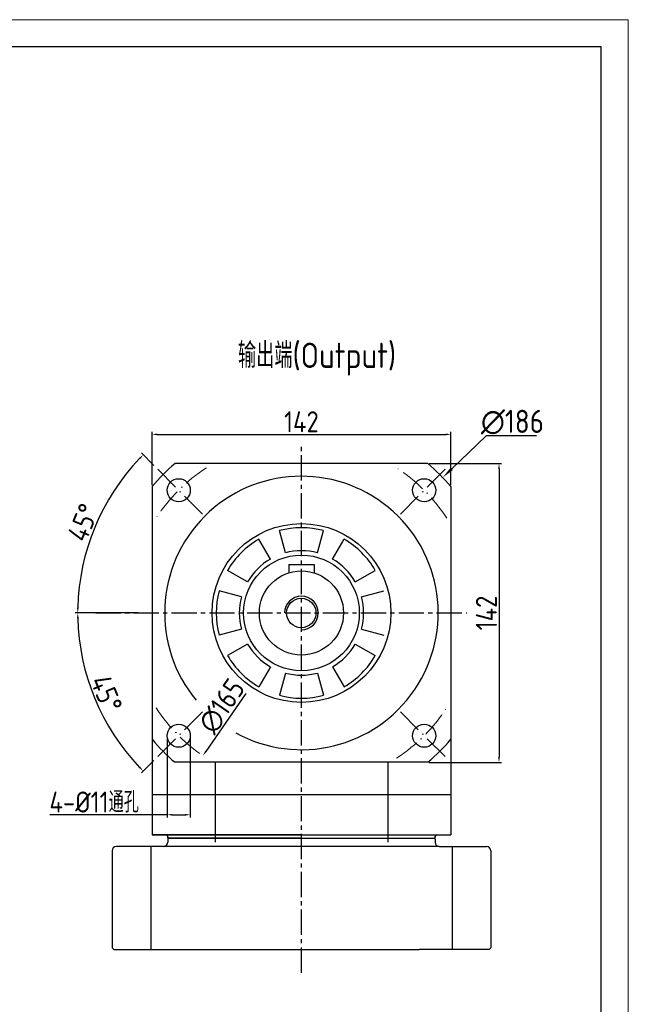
# Model space of a CAD drawing. Header units: millimetres. Extents: x 2020 to 3108, y 344 to 1109.
# Tile 17 of 17: x 2819 to 3108, y 640 to 1109. Entities that reach past the tile are written whole.
import ezdxf

# ---------------------------------------------------------------- set-up
doc = ezdxf.new("R2010")
doc.units = ezdxf.units.MM
doc.linetypes.add('ACAD_ISO10W100', pattern=[18, 12, -3, 0, -3])
doc.linetypes.add('点画线', pattern=[18, 12, -2, 2, -2])
for name, color, linetype in [('6文字层', 3, 'Continuous'), ('7中心线层', 7, '点画线'), ('标注线', 7, 'Continuous')]:
    doc.layers.add(name, color=color, linetype=linetype)
for name, color, linetype, lineweight in [('中心线层', 7, 'ACAD_ISO10W100', 0), ('图框_外框线', 7, 'Continuous', 18), ('尺寸线', 7, 'Continuous', 25), ('粗实线', 7, 'Continuous', 40)]:
    doc.layers.add(name, color=color, linetype=linetype, lineweight=lineweight)
doc.styles.add('工程字', font='gbenor.shx', dxfattribs={"bigfont": 'gbcbig.shx'})
doc.dimstyles.new('DIMSTYLE_17', dxfattribs={"dimtxt": 8, "dimasz": 12, "dimexe": 0.18, "dimexo": 1, "dimgap": 1, "dimtad": 1, "dimtih": 1, "dimtoh": 1, "dimdec": 3, "dimdsep": 46, "dimtxsty": 'Standard', "dimblk": '_FILLED', "dimblk1": '_FILLED', "dimblk2": '_FILLED', "dimcen": 0.09, "dimadec": 0, "dimazin": 0, "dimtol": 1, "dimtp": 0.1, "dimtm": 0.1, "dimtfac": 0.7, "dimtdec": 3, "dimtofl": 0, "dimtmove": 0, "dimatfit": 3, "dimldrblk": '_FILLED', "dimfxl": 1, "dimtolj": 1, "dimarcsym": 0})
doc.dimstyles.new('ISO-25', dxfattribs={"dimtxt": 2.5, "dimasz": 2.5, "dimexe": 1.25, "dimexo": 0.625, "dimtad": 1, "dimtxsty": 'Standard', "dimcen": 2.5, "dimadec": 0, "dimazin": 0, "dimtfac": 1, "dimtmove": 0, "dimatfit": 3, "dimfxl": 1, "dimarcsym": 0})

# ---------------------------------------------------------------- blocks, each defined once
blk = doc.blocks.new('*D97')
at = {"layer": '6文字层', "color": 0, "lineweight": -2}
for p, q in [((2881.52, 887.2), (2881.52, 912.65)), ((2884.02, 911.4), (3021.02, 911.4)), ((3023.52, 887.2), (3023.52, 912.65))]:
    blk.add_line(p, q, dxfattribs=at)
at = {"layer": '6文字层', "color": 0}
for points in [[(2884.02, 911.82), (2884.02, 910.98), (2881.52, 911.4)], [(3021.02, 910.98), (3021.02, 911.82), (3023.52, 911.4)]]:
    blk.add_solid(points, dxfattribs=at)
at = {"layer": 'Defpoints', "color": 0}
for p in [(3023.52, 911.4), (2881.52, 886.58), (3023.52, 886.58)]:
    blk.add_point(p, dxfattribs=at)
at = {"layer": '6文字层', "color": 0, "insert": (2952.52, 917.4), "char_height": 10, "attachment_point": 5, "style": '工程字'}
blk.add_mtext('142', dxfattribs=at)
blk = doc.blocks.new('*D98')
at = {"layer": '6文字层', "color": 0, "lineweight": -2}
for p, q in [((3013.22, 897.51), (3047.67, 897.51)), ((3046.42, 895.01), (3046.42, 758.01)), ((3013.22, 755.51), (3047.67, 755.51))]:
    blk.add_line(p, q, dxfattribs=at)
at = {"layer": '6文字层', "color": 0}
for points in [[(3046.83, 895.01), (3046, 895.01), (3046.42, 897.51)], [(3046, 758.01), (3046.83, 758.01), (3046.42, 755.51)]]:
    blk.add_solid(points, dxfattribs=at)
at = {"layer": 'Defpoints', "color": 0}
for p in [(3012.59, 897.51), (3012.59, 755.51), (3046.42, 755.51)]:
    blk.add_point(p, dxfattribs=at)
at = {"layer": '6文字层', "color": 0, "insert": (3040.42, 826.51), "char_height": 10, "attachment_point": 5, "rotation": 90, "style": '工程字'}
blk.add_mtext('142', dxfattribs=at)
blk = doc.blocks.new('*D99')
at = {"layer": '6文字层', "color": 0, "lineweight": -2}
blk.add_line((2926.1, 788.22), (2907.09, 760.66), dxfattribs=at)
at = {"layer": '6文字层', "color": 0}
blk.add_solid([(2906.75, 760.9), (2907.43, 760.43), (2905.67, 758.61)], dxfattribs=at)
at = {"layer": 'Defpoints', "color": 0}
for p in [(2999.38, 894.42), (2905.67, 758.61)]:
    blk.add_point(p, dxfattribs=at)
at = {"layer": '6文字层', "color": 0, "insert": (2914.68, 782.23), "char_height": 10, "attachment_point": 5, "rotation": 55.396, "style": '工程字'}
blk.add_mtext('∅165', dxfattribs=at)
blk = doc.blocks.new('*D100')
at = {"layer": '6文字层', "color": 0, "lineweight": -2}
for p, q in [((2888.69, 767.55), (2888.69, 729.34)), ((2899.69, 767.55), (2899.69, 729.34)), ((2888.69, 730.59), (2832.92, 730.59)), ((2891.19, 730.59), (2897.19, 730.59))]:
    blk.add_line(p, q, dxfattribs=at)
at = {"layer": '6文字层', "color": 0}
for points in [[(2891.19, 731.01), (2891.19, 730.17), (2888.69, 730.59)], [(2897.19, 730.17), (2897.19, 731.01), (2899.69, 730.59)]]:
    blk.add_solid(points, dxfattribs=at)
at = {"layer": 'Defpoints', "color": 0}
for p in [(2888.69, 768.18), (2899.69, 768.18), (2899.69, 730.59)]:
    blk.add_point(p, dxfattribs=at)
at = {"layer": '6文字层', "color": 0, "insert": (2854.03, 736.64), "char_height": 10, "attachment_point": 5, "style": '工程字'}
blk.add_mtext('4-%%C11通孔', dxfattribs=at)
blk = doc.blocks.new('*D101')
at = {"layer": '6文字层', "color": 0, "lineweight": -2}
for p, q in [((2882.43, 896.6), (2876.47, 902.57)), ((2874.9, 826.51), (2844.97, 826.51))]:
    blk.add_line(p, q, dxfattribs=at)
blk.add_arc((2952.52, 826.51), 106.31, 136.3474, 178.6526, dxfattribs=at)
at = {"layer": '6文字层', "color": 0}
for points in [[(2875.9, 899.6), (2875.31, 900.19), (2877.35, 901.68)], [(2845.83, 829.02), (2846.66, 829.01), (2846.22, 826.51)]]:
    blk.add_solid(points, dxfattribs=at)
at = {"layer": 'Defpoints', "color": 0}
for p in [(2882.87, 896.16), (2860.46, 879.67), (2905.5, 873.54), (2875.52, 826.51), (3029.52, 826.51)]:
    blk.add_point(p, dxfattribs=at)
at = {"layer": '6文字层', "color": 0, "insert": (2848.77, 869.49), "char_height": 10, "attachment_point": 5, "rotation": 67.5, "style": '工程字'}
blk.add_mtext('45%%d', dxfattribs=at)
blk = doc.blocks.new('*D102')
at = {"layer": '6文字层', "color": 0, "lineweight": -2}
for p, q in [((2874.9, 826.51), (2844.97, 826.51)), ((2882.43, 756.42), (2876.47, 750.46))]:
    blk.add_line(p, q, dxfattribs=at)
blk.add_arc((2952.52, 826.51), 106.31, 181.3474, 223.6526, dxfattribs=at)
at = {"layer": '6文字层', "color": 0}
for points in [[(2846.66, 824.02), (2845.83, 824.01), (2846.22, 826.51)], [(2875.31, 752.84), (2875.9, 753.42), (2877.35, 751.34)]]:
    blk.add_solid(points, dxfattribs=at)
at = {"layer": 'Defpoints', "color": 0}
for p in [(2875.52, 826.51), (3029.52, 826.51), (2849.84, 799), (2905.5, 779.49), (2882.87, 756.86)]:
    blk.add_point(p, dxfattribs=at)
at = {"layer": '6文字层', "color": 0, "insert": (2859.85, 788.13), "char_height": 10, "attachment_point": 5, "rotation": 292.5, "style": '工程字'}
blk.add_mtext('45%%d', dxfattribs=at)
blk = doc.blocks.new('_FILLED')
at = {"color": 0, "linetype": 'ByBlock'}
blk.add_solid([(0, 0), (-1, 0.133), (-1, -0.133)], dxfattribs=at)
blk = doc.blocks.new('*D110')
at = {"layer": '6文字层', "color": 0, "lineweight": -2}
for p, q in [((3040.34, 910.73), (3023.98, 895.03)), ((3064.27, 910.73), (3040.34, 910.73)), ((2952.43, 826.51), (2952.61, 826.51)), ((2952.52, 826.42), (2952.52, 826.6))]:
    blk.add_line(p, q, dxfattribs=at)
at = {"layer": 'Defpoints', "color": 0}
for p in [(3019.65, 890.88), (2885.4, 762.14)]:
    blk.add_point(p, dxfattribs=at)
at = {"layer": '6文字层', "color": 0, "lineweight": -2, "xscale": 6, "yscale": 6, "zscale": 6, "rotation": 223.7995049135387}
blk.add_blockref('_FILLED', (3019.65, 890.88), dxfattribs=at)
at = {"layer": '6文字层', "color": 0, "lineweight": 25, "insert": (3052.81, 917.23), "char_height": 8, "attachment_point": 5, "style": '工程字'}
blk.add_mtext('\\A1;\\A1;{\\H1.375x;∅186}', dxfattribs=at)

msp = doc.modelspace()

# ---------------------------------------------------------------- linework, layer by layer
for p, q in [((2952.5239, 719.5126), (2889.0239, 719.5126)), ((2889.0239, 719.5126), (3016.0239, 719.5126))]:
    msp.add_line(p, q)
at = {"layer": '7中心线层'}
for p, q in [((2952.5239, 655.4789), (2952.5239, 905.7342)), ((2854.7656, 826.5126), (3031.1716, 826.5126))]:
    msp.add_line(p, q, dxfattribs=at)
at = {"layer": '中心线层', "color": 0}
for p, q in [((2905.5013, 873.5352), (2882.8739, 896.1626)), ((2999.5465, 873.5352), (3022.1739, 896.1626)), ((2905.5013, 779.49), (2882.8739, 756.8626)), ((2999.5465, 779.49), (3022.1739, 756.8626))]:
    msp.add_line(p, q, dxfattribs=at)
for start, end in [(123.172609, 146.827391), (33.172609, 56.827391), (213.172609, 236.827391), (303.172609, 326.827391)]:
    msp.add_arc((2952.5239, 826.5126), 82.5, start, end, dxfattribs=at)
at = {"layer": '图框_外框线', "color": 3}
msp.add_lwpolyline([(2026.2507, 343.6688), (3107.8668, 343.6688), (3107.8668, 1108.5259), (2026.2507, 1108.5259)], close=True, dxfattribs=at)
at = {"layer": '图框_外框线', "color": 3, "lineweight": 25}
msp.add_lwpolyline([(2090.6326, 356.5451), (3094.9905, 356.5451), (3094.9905, 1095.6495), (2090.6326, 1095.6495)], close=True, dxfattribs=at)
at = {"layer": '标注线'}
for p, q in [((2937.7472, 852.1066), (2932.2635, 861.6047)), ((2944.8749, 855.059), (2942.0363, 865.6527)), ((2960.1728, 855.059), (2963.0114, 865.6527)), ((2967.3006, 852.1066), (2972.7843, 861.6047)), ((2926.9299, 841.2893), (2917.4318, 846.773)), ((2978.1178, 841.2893), (2987.616, 846.773)), ((2923.9775, 834.1616), (2913.3838, 837.0002)), ((2981.0702, 834.1616), (2991.664, 837.0002)), ((2923.9775, 818.8636), (2913.3838, 816.0251)), ((2981.0702, 818.8636), (2991.664, 816.0251)), ((2926.9299, 811.7359), (2917.4318, 806.2522)), ((2978.1178, 811.7359), (2987.616, 806.2522)), ((2937.7472, 800.9187), (2932.2635, 791.4205)), ((2967.3006, 800.9187), (2972.7843, 791.4205)), ((2944.8749, 797.9663), (2942.0363, 787.3725)), ((2960.1728, 797.9663), (2963.0114, 787.3725)), ((2911.4995, 755.5126), (2911.4995, 740.0126)), ((2993.5483, 755.5126), (2993.5483, 740.0126))]:
    msp.add_line(p, q, dxfattribs=at)
at = {"layer": '标注线', "color": 0}
for p, q in [((2911.4995, 740.0126), (2911.4995, 717.5126)), ((2993.5483, 740.0126), (2993.5483, 717.5128))]:
    msp.add_line(p, q, dxfattribs=at)
at = {"layer": '标注线'}
for radius, start, end in [(40.5208, 75, 105), (40.5208, 120, 150), (40.5208, 30, 60), (29.5533, 120, 150), (29.5533, 75, 105), (29.5533, 30, 60), (40.5208, 165, 195), (29.5533, 165, 195), (29.5533, 345, 15), (29.5533, 210, 240), (29.5533, 300, 330), (40.5208, 210, 240), (40.5208, 300, 330), (29.5533, 255, 285), (40.5208, 255, 285)]:
    msp.add_arc((2952.5239, 826.5126), radius, start, end, dxfattribs=at)
at = {"layer": '标注线', "color": 0}
msp.add_arc((2952.5239, 826.5126), 8, 270, 180, dxfattribs=at)
at = {"layer": '粗实线', "lineweight": 30}
for p, q in [((3012.5905, 897.5126), (2892.4573, 897.5126)), ((2881.5239, 886.5792), (2881.5239, 766.446)), ((3023.5239, 886.5792), (3023.5239, 766.446)), ((2946.5239, 849.5126), (2958.5239, 849.5126)), ((2946.5239, 849.5126), (2946.5239, 845.5914)), ((2958.5239, 849.5126), (2958.5239, 845.5914)), ((2881.5239, 772.0218), (2881.5239, 740.0126)), ((3023.5239, 772.0218), (3023.5239, 740.0126)), ((3012.5905, 755.5126), (2892.4573, 755.5126)), ((2881.5239, 740.0127), (2881.5239, 721.0127)), ((2901.2239, 740.0127), (2881.5239, 740.0127)), ((2911.4995, 740.0126), (2881.5239, 740.0126)), ((2929.5456, 740.0126), (2911.4995, 740.0126)), ((2993.5483, 740.0126), (2929.5456, 740.0126)), ((3023.5239, 740.0126), (2993.5483, 740.0126)), ((3023.5235, 740.013), (3023.5236, 721.013)), ((2952.5239, 721.0127), (2881.5239, 721.0127)), ((2881.5239, 721.0126), (2911.4995, 721.0126)), ((2881.5239, 721.0126), (2911.4995, 721.0126)), ((2911.4995, 721.0126), (2993.5483, 721.0126)), ((2911.4995, 721.0126), (2993.5483, 721.0126)), ((2952.5236, 721.0127), (3023.5236, 721.013)), ((2993.5483, 721.0126), (3023.5239, 721.0126)), ((2993.5483, 721.0126), (3023.5239, 721.0126)), ((2889.0236, 719.0126), (2889.0236, 717.5126)), ((2889.0238, 719.0125), (2889.5238, 719.5125)), ((2889.0238, 719.0125), (2889.5238, 719.5125)), ((2889.0239, 720.0126), (2889.0239, 719.5126)), ((2889.0239, 719.5126), (2889.0239, 720.0126)), ((2952.5239, 719.5126), (2889.0239, 719.5126)), ((2952.5239, 719.5126), (2889.0239, 719.5126)), ((2902.5238, 719.5125), (2889.5238, 719.5125)), ((2902.5238, 719.5125), (2889.5238, 719.5125)), ((2952.5236, 719.5126), (3016.0236, 719.5129)), ((2952.5236, 719.5126), (3016.0236, 719.5129)), ((2952.5239, 719.5126), (3016.0239, 719.5126)), ((3002.5237, 719.5127), (3015.5237, 719.5128)), ((3002.5237, 719.5127), (3015.5237, 719.5128)), ((3016.0237, 719.0128), (3015.5237, 719.5128)), ((3016.0237, 719.0128), (3015.5237, 719.5128)), ((3016.0237, 719.0128), (3016.0237, 717.5128)), ((3016.0237, 719.0126), (3016.0237, 717.5126)), ((3016.0239, 719.5126), (3016.0239, 720.0126)), ((3016.0239, 719.5126), (3016.0239, 720.0126)), ((2862.5236, 713.5126), (2862.5236, 667.3126)), ((3018.0237, 715.5126), (2864.5236, 715.5126)), ((2880.9345, 715.5126), (2880.9345, 666.5126)), ((3018.0237, 715.5126), (3040.5236, 715.5126)), ((3024.1127, 715.5126), (3024.1127, 666.5126)), ((3042.5236, 713.5126), (3042.5236, 667.3126)), ((2862.5236, 667.3126), (2863.3236, 666.5126)), ((2863.3236, 666.5126), (3008.5236, 666.5126)), ((3041.7236, 666.5126), (3008.5236, 666.5126)), ((3042.5236, 667.3126), (3041.7236, 666.5126))]:
    msp.add_line(p, q, dxfattribs=at)
for centre, radius in [((2894.1876, 884.8489), 5.5), ((3010.8602, 884.8489), 5.5), ((2952.5239, 826.5126), 42.5), ((2952.5239, 826.5126), 27.5), ((2952.5239, 826.5126), 20), ((2952.4339, 826.5126), 7), ((2894.1876, 768.1763), 5.5), ((3010.8602, 768.1763), 5.5)]:
    msp.add_circle(centre, radius, dxfattribs=at)
for centre, radius, start, end in [((2952.5239, 826.5126), 93, 130.231517, 139.768483), ((2952.5239, 826.5126), 93, 40.231517, 49.768483), ((2952.5239, 826.5126), 65, 241.30334, 219.703957), ((2952.5239, 826.5126), 93, 220.231517, 229.768483), ((2952.5239, 826.5126), 93, 310.231517, 319.768483), ((3017.0239, 720.0126), 1, 90, 180), ((2887.0236, 717.5126), 2, 270, 0), ((3018.0237, 717.5126), 2, 180, 270), ((2864.5236, 713.5126), 2, 90, 180), ((3040.5236, 713.5126), 2, 0, 90)]:
    msp.add_arc(centre, radius, start, end, dxfattribs=at)
at = {"layer": '粗实线', "lineweight": 30, "extrusion": (0, 0, -1)}
for centre, start, end in [((-2888.0239, 720.0126), 90, 180), ((-2888.0239, 720.0126), 90, 180), ((-3017.0239, 720.0126), 0, 90)]:
    msp.add_arc(centre, 1, start, end, dxfattribs=at)

# ---------------------------------------------------------------- texts
at = {"layer": '尺寸线', "color": 0, "linetype": 'ByBlock', "insert": (2922.3622, 954.9858), "char_height": 12, "width": 95.737896, "attachment_point": 1, "style": '工程字'}
msp.add_mtext('输出端(Output)', dxfattribs=at)

# ---------------------------------------------------------------- dimensions: what is measured, and where the dimension line sits
at = {"layer": '6文字层'}
dim = msp.add_linear_dim(base=(3023.5239, 911.3994), p1=(2881.5239, 886.5792), p2=(3023.5239, 886.5792), dimstyle='ISO-25', override={"dimtxt": 10, "dimgap": 1, "dimtxsty": '工程字'}, dxfattribs=at)
dim.commit()
dim.dimension.update_dxf_attribs({"geometry": '*D97', "text_midpoint": (2952.5239, 911.3994), "dimtype": 160})
at = {"layer": '6文字层', "lineweight": 25}
dim = msp.add_diameter_dim_2p(p1=(2885.3996, 762.1439), p2=(3019.6481, 890.8814), text='\\A1;{\\H1.375x;<>}', dimstyle='DIMSTYLE_17', override={"dimasz": 6, "dimtxsty": '工程字', "dimtol": 0, "dimldrblk": '_FILLED'}, dxfattribs=at)
dim.commit()
dim.dimension.update_dxf_attribs({"geometry": '*D110', "text_midpoint": (3052.8094, 910.7273), "dimtype": 163})
at = {"layer": '6文字层'}
for base, line2, picture, middle in [((2860.4587, 879.6665), ((2905.5013, 873.5352), (2882.8739, 896.1626)), '*D101', (2848.7651, 869.4909)), ((2849.8385, 798.9982), ((2905.5013, 779.49), (2882.8739, 756.8626)), '*D102', (2859.8516, 788.1265))]:
    dim = msp.add_angular_dim_2l(base=base, line1=((3029.5239, 826.5126), (2875.5239, 826.5126)), line2=line2, dimstyle='ISO-25', override={"dimtxt": 10, "dimgap": 1, "dimtxsty": '工程字'}, dxfattribs=at)
    dim.commit()
    dim.dimension.update_dxf_attribs({"geometry": picture, "text_midpoint": middle})
dim = msp.add_diameter_dim_2p(p1=(2999.3757, 894.4181), p2=(2905.672, 758.6071), dimstyle='ISO-25', override={"dimtxt": 10, "dimgap": 1, "dimtxsty": '工程字'}, dxfattribs=at)
dim.commit()
dim.dimension.update_dxf_attribs({"geometry": '*D99', "text_midpoint": (2919.6196, 778.8222), "dimtype": 163})
dim = msp.add_linear_dim(base=(3046.4167, 755.5126), p1=(3012.5905, 897.5126), p2=(3012.5905, 755.5126), angle=90, dimstyle='ISO-25', override={"dimtxt": 10, "dimgap": 1, "dimtxsty": '工程字'}, dxfattribs=at)
dim.commit()
dim.dimension.update_dxf_attribs({"geometry": '*D98', "text_midpoint": (3046.4167, 826.5126), "dimtype": 160})
dim = msp.add_linear_dim(base=(2899.6876, 730.5909), p1=(2888.6876, 768.1763), p2=(2899.6876, 768.1763), text='4-%%C<>通孔', dimstyle='ISO-25', override={"dimtxt": 10, "dimgap": 1, "dimtxsty": '工程字'}, dxfattribs=at)
dim.commit()
dim.dimension.update_dxf_attribs({"geometry": '*D100', "text_midpoint": (2854.027, 730.5909), "dimtype": 160})

doc.saveas('drawing.dxf')
